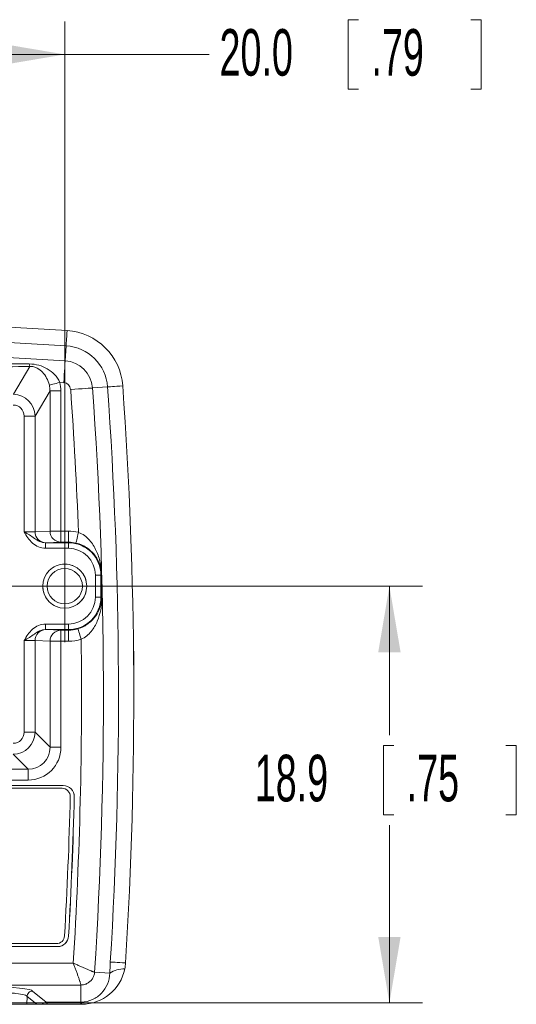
# Model space of a CAD drawing. Header units: millimetres. Extents: x 10 to 272, y 8 to 208.
# Tile 15 of 15: x 187 to 209, y 102 to 147. Entities that reach past the tile are written whole.
import ezdxf

# ---------------------------------------------------------------- set-up
doc = ezdxf.new("R2010")
doc.units = ezdxf.units.MM
doc.linetypes.add('HIDDEN', pattern=[1.905, 1.27, -0.635])
doc.styles.add('SLDTEXTSTYLE1', font='TXT', dxfattribs={"width": 0.605})
doc.dimstyles.new('SLDDIMSTYLE2', dxfattribs={"dimtxt": 2.054655, "dimasz": 3, "dimexe": 0, "dimexo": 0.0625, "dimgap": 0.513664, "dimtad": 0, "dimtih": 1, "dimtoh": 1, "dimdec": 1, "dimrnd": 1e-09, "dimzin": 4, "dimdsep": 46, "dimtxsty": 'SLDTEXTSTYLE1', "dimsah": 1, "dimcen": 0.09, "dimadec": 0, "dimazin": 1, "dimtfac": 1, "dimtdec": 1, "dimtofl": 0, "dimtmove": 0, "dimatfit": 3, "dimfxl": 1, "dimfrac": 2, "dimtolj": 1, "dimtzin": 12, "dimarcsym": 0})
doc.dimstyles.new('SLDDIMSTYLE3', dxfattribs={"dimtxt": 2.054655, "dimasz": 3, "dimexe": 0, "dimexo": 0.0625, "dimgap": 0.513664, "dimtad": 0, "dimtih": 1, "dimtoh": 1, "dimdec": 1, "dimrnd": 1e-09, "dimzin": 12, "dimdsep": 46, "dimtxsty": 'SLDTEXTSTYLE1', "dimsah": 1, "dimcen": 0.09, "dimadec": 0, "dimazin": 3, "dimtfac": 1, "dimtdec": 1, "dimtofl": 0, "dimtmove": 0, "dimatfit": 3, "dimfxl": 1, "dimfrac": 2, "dimtolj": 1, "dimtzin": 12, "dimarcsym": 0})

# ---------------------------------------------------------------- blocks, each defined once
blk = doc.blocks.new('_D_18')
at = {"color": 7, "linetype": 'Continuous', "lineweight": 0}
for p, q in [((202.058, 146.707), (201.588, 146.707)), ((201.588, 146.707), (201.588, 143.552)), ((207.154, 146.707), (207.624, 146.707)), ((207.624, 146.707), (207.624, 143.552)), ((168.719, 122.978), (168.719, 146.629)), ((188.719, 122.978), (188.719, 146.629)), ((168.719, 145.129), (188.719, 145.129)), ((188.719, 145.129), (195.277, 145.129)), ((201.588, 143.552), (202.058, 143.552)), ((207.624, 143.552), (207.154, 143.552))]:
    blk.add_line(p, q, dxfattribs=at)
for points in [[(168.719, 145.129), (171.719, 144.621), (171.719, 145.637)], [(188.719, 145.129), (185.719, 145.637), (185.719, 144.621)]]:
    blk.add_solid(points, dxfattribs=at)
at = {"color": 7, "linetype": 'Continuous', "lineweight": 0, "char_height": 2.1167, "attachment_point": 1, "style": 'SLDTEXTSTYLE1'}
for s, insert in [('20.0', (195.747, 146.28)), ('.79', (202.646, 146.28))]:
    blk.add_mtext(s, dxfattribs=dict(at, insert=insert))
blk = doc.blocks.new('_D_19')
at = {"color": 7, "linetype": 'Continuous', "lineweight": 0}
for p, q in [((190.719, 120.978), (204.962, 120.978)), ((203.462, 120.978), (203.462, 114.218)), ((203.658, 113.747), (203.188, 113.747)), ((203.188, 113.747), (203.188, 110.592)), ((208.754, 113.747), (209.224, 113.747)), ((209.224, 113.747), (209.224, 110.592)), ((203.188, 110.592), (203.658, 110.592)), ((209.224, 110.592), (208.754, 110.592)), ((203.462, 102.049), (203.462, 110.122)), ((182.594, 102.049), (204.962, 102.049))]:
    blk.add_line(p, q, dxfattribs=at)
for points in [[(203.462, 120.978), (202.954, 117.978), (203.97, 117.978)], [(203.462, 102.049), (203.97, 105.049), (202.954, 105.049)]]:
    blk.add_solid(points, dxfattribs=at)
at = {"color": 7, "linetype": 'Continuous', "lineweight": 0, "char_height": 2.1167, "attachment_point": 1, "style": 'SLDTEXTSTYLE1'}
for s, insert in [('18.9', (197.347, 113.321)), ('.75', (204.246, 113.321))]:
    blk.add_mtext(s, dxfattribs=dict(at, insert=insert))
blk = doc.blocks.new('SW_CENTERMARKSYMBOL_1')
at = {"color": 0, "linetype": 'Continuous', "lineweight": 0}
for q in [(0, 2.54), (-2.54, 0), (0, -2.54), (2.54, 0)]:
    blk.add_line((0, 0), q, dxfattribs=at)

msp = doc.modelspace()

# ---------------------------------------------------------------- linework, layer by layer
at = {"color": 7, "linetype": 'Continuous', "lineweight": 15}
for p, q in [((188.736, 131.215), (188.78, 131.897)), ((186.384, 129.695), (187.131, 130.958)), ((188.673, 130.221), (188.497, 130.233)), ((188.049, 129.85), (187.372, 128.706)), ((188.049, 123.476), (188.049, 129.85)), ((188.545, 129.85), (188.049, 129.85)), ((188.545, 129.85), (188.545, 123.476)), ((189.98, 129.98), (190.662, 130.029)), ((186.876, 123.447), (186.876, 128.706)), ((187.372, 128.706), (186.876, 128.706)), ((187.372, 128.706), (187.372, 123.451)), ((187.372, 123.451), (188.049, 123.476)), ((188.049, 123.476), (188.545, 123.476)), ((188.545, 122.976), (188.545, 123.476)), ((188.545, 123.476), (188.887, 123.476)), ((188.887, 122.976), (188.887, 123.476)), ((187.843, 122.7), (187.843, 122.95)), ((187.843, 122.95), (188.887, 122.95)), ((188.887, 122.7), (187.843, 122.7)), ((188.545, 122.976), (187.869, 122.951)), ((188.887, 122.976), (188.545, 122.976)), ((188.887, 122.976), (188.887, 122.95)), ((188.887, 122.7), (188.887, 122.95)), ((190.109, 120.478), (190.109, 121.478)), ((190.109, 121.478), (190.359, 121.478)), ((190.359, 121.478), (190.359, 120.478)), ((190.39, 121.478), (190.359, 121.478)), ((190.109, 120.478), (190.359, 120.478)), ((190.39, 120.478), (190.359, 120.478)), ((187.843, 119.256), (187.843, 119.006)), ((187.843, 119.256), (188.887, 119.256)), ((188.887, 119.006), (187.843, 119.006)), ((187.869, 119.005), (188.545, 118.98)), ((188.545, 118.98), (188.887, 118.98)), ((188.545, 118.98), (188.545, 118.48)), ((188.887, 119.256), (188.887, 119.006)), ((188.887, 118.98), (188.887, 119.006)), ((188.887, 118.98), (188.887, 118.48)), ((191.835, 119.289), (191.825, 119.289)), ((186.876, 114.34), (186.876, 118.509)), ((187.372, 118.505), (187.372, 114.34)), ((188.049, 118.48), (187.372, 118.505)), ((188.049, 113.663), (188.049, 118.48)), ((188.545, 118.48), (188.049, 118.48)), ((188.887, 118.48), (188.545, 118.48)), ((188.545, 118.48), (188.545, 113.663)), ((191.86, 116.98), (191.85, 116.98)), ((191.862, 115.715), (191.852, 115.715)), ((187.372, 114.34), (186.876, 114.34)), ((187.372, 114.34), (188.049, 113.663)), ((188.545, 113.663), (188.049, 113.663)), ((187.056, 112.67), (186.379, 113.347)), ((173.843, 112.67), (187.056, 112.67)), ((187.056, 112.67), (187.056, 112.174)), ((187.056, 112.174), (173.843, 112.174)), ((188.653, 111.924), (174.209, 111.924)), ((188.65, 111.921), (174.213, 111.921)), ((188.597, 111.8), (174.287, 111.8)), ((172.918, 104.744), (188.338, 104.744)), ((172.803, 104.608), (188.394, 104.608)), ((172.81, 104.611), (188.392, 104.611)), ((163.401, 103.858), (189.103, 103.858)), ((190.075, 103.447), (190.76, 103.403)), ((189.452, 102.863), (163.052, 102.863)), ((189.452, 102.863), (189.452, 102.081)), ((187.258, 102.588), (187.881, 102.081)), ((183.502, 101.987), (187.002, 101.987)), ((187.008, 102.342), (187.002, 101.987)), ((187.002, 101.987), (187.448, 101.987)), ((187.448, 101.987), (187.008, 102.345)), ((187.688, 101.987), (187.448, 101.987)), ((187.881, 102.081), (189.452, 102.081)), ((189.452, 101.987), (187.931, 101.987)), ((189.452, 102.081), (189.452, 101.987)), ((189.483, 101.987), (189.452, 101.987))]:
    msp.add_line(p, q, dxfattribs=at)
at = {"color": 7, "linetype": 'Continuous', "lineweight": 15, "flags": 128}
for points in [[(188.78, 131.897), (188.782, 131.926), (188.785, 131.972), (188.789, 132.035), (188.794, 132.115), (188.8, 132.211), (188.807, 132.322), (188.815, 132.448), (188.824, 132.588)], [(188.736, 131.215), (188.734, 131.18), (188.73, 131.114), (188.724, 131.017), (188.716, 130.892), (188.707, 130.746), (188.696, 130.581), (188.685, 130.404), (188.673, 130.221)], [(188.497, 130.233), (188.412, 130.211), (188.33, 130.19), (188.253, 130.17), (188.184, 130.152), (188.124, 130.136), (188.076, 130.124), (188.041, 130.115), (188.019, 130.11)], [(189.98, 129.98), (189.946, 129.978), (189.879, 129.973), (189.782, 129.966), (189.658, 129.957), (189.511, 129.947), (189.347, 129.935), (189.17, 129.923), (188.987, 129.91)], [(190.662, 130.029), (190.691, 130.031), (190.737, 130.034), (190.8, 130.039), (190.88, 130.044), (190.976, 130.051), (191.087, 130.059), (191.213, 130.068), (191.353, 130.078)], [(189.227, 122.937), (189.229, 122.946), (189.236, 122.974), (189.246, 123.019), (189.26, 123.08), (189.278, 123.154), (189.297, 123.238), (189.319, 123.329), (189.341, 123.423)], [(189.32, 119.044), (189.323, 119.034), (189.331, 119.007), (189.344, 118.963), (189.362, 118.903), (189.384, 118.831), (189.409, 118.748), (189.436, 118.658), (189.464, 118.565)], [(188.65, 111.921), (188.652, 111.922), (188.653, 111.924)], [(189.153, 111.411), (189.152, 111.41), (189.15, 111.409)], [(188.891, 105.082), (188.892, 105.081), (188.893, 105.08)], [(188.394, 104.608), (188.393, 104.609), (188.392, 104.611)], [(190.788, 103.907), (190.817, 103.905), (190.863, 103.902), (190.927, 103.898), (191.007, 103.894), (191.103, 103.888), (191.214, 103.881), (191.34, 103.873), (191.479, 103.865)]]:
    msp.add_lwpolyline(points, dxfattribs=at)
at = {"color": 7, "linetype": 'Continuous', "lineweight": 15}
for radius in [1, 0.8]:
    msp.add_circle((188.719, 120.978), radius, dxfattribs=at)
at = {"color": 7, "linetype": 'HIDDEN', "lineweight": 0}
msp.add_circle((188.719, 120.978), 1, dxfattribs=at)
at = {"color": 7, "linetype": 'Continuous', "lineweight": 15}
for centre, radius, start, end in [((176.252, -65.33), 198.317, 86.36552, 93.63448), ((188.652, 129.886), 2.708, 4.0664, 86.3655), ((176.252, -65.33), 197.624, 86.36552, 93.63448), ((176.252, -65.33), 196.941, 86.36552, 93.63448), ((188.652, 129.886), 2.015, 4.0664, 86.3655), ((187.617, 131.106), 0.508, 183.9341, 196.9333), ((188.652, 129.886), 1.332, 4.0664, 86.3655), ((188.652, 129.886), 0.336, 4.0664, 86.3655), ((-6.465, 116.015), 195.946, 2.16688, 4.06639), ((-6.465, 116.015), 196.941, 356.34127, 4.06639), ((-6.465, 116.015), 197.624, 356.48748, 4.06639), ((-6.465, 116.015), 198.317, 356.48748, 4.06639), ((187.871, 123.449), 0.499, 179.836, 269.7663), ((188.548, 123.474), 0.499, 179.8361, 269.7658), ((188.887, 121.478), 1.998, 76.8685, 90), ((188.887, 121.478), 1.498, 76.8685, 90), ((188.887, 121.478), 1.472, 0, 90), ((188.887, 121.478), 1.222, 0, 90), ((190.414, 121.479), 0.024, 182.9408, 218.3931), ((188.887, 120.478), 1.222, 270, 0), ((188.887, 120.478), 1.472, 270, 0), ((190.407, 120.485), 0.0185, 202.9089, 259.498), ((187.871, 118.506), 0.499, 90.2341, 180.1638), ((188.548, 118.481), 0.499, 90.2342, 180.1639), ((188.887, 120.478), 1.498, 270, 286.7987), ((188.887, 120.478), 1.998, 270, 286.7987), ((-6.465, 116.015), 195.946, 356.4431, 0.74583), ((-6.465, 116.015), 198.327, 0.27888, 0.58026), ((-6.465, 116.015), 198.327, 359.92449, 0.26632), ((188.597, 111.427), 0.373, 358.5733, 90.0052), ((-6.536, 116.27), 195.566, 356.72458, 358.57848), ((-6.483, 116.263), 195.693, 356.72458, 358.57848), ((-6.483, 116.263), 195.696, 356.72386, 358.57927), ((188.338, 105.117), 0.373, 269.9959, 356.7277), ((189.483, 103.987), 2, 348.8316, 356.4875), ((189.483, 103.987), 2, 270, 348.8316), ((191.429, 102.365), 1.235, 89.2282, 122.7576), ((187.884, 101.83), 0.251, 90.7539, 141.3874), ((189.023, 101.939), 0.463, 5.9733, 17.9527)]:
    msp.add_arc(centre, radius, start, end, dxfattribs=at)
for centre, major_axis, ratio, start_param, end_param in [((187.035, 129.815), (-0.784, -1.325), 0.97403, 2.11661, 2.370119), ((186.372, 128.694), (0.509, 0.861), 0.999654, 5.258203, 6.805939), ((187.035, 129.815), (0.536, 0.906), 0.949687, 5.258203, 5.511712), ((186.372, 128.694), (-0.261, -0.442), 0.97403, 2.11661, 3.664346), ((186.876, 123.451), (0.5, 0), 0.008727, 4.712389, 6.165376), ((186.876, 122.951), (1, 0), 0.004363, 6.027124, 6.165376), ((186.876, 119.004), (1, 0), 0.004363, 0.11781, 0.256062), ((186.876, 118.505), (0.5, 0), 0.008727, 0.11781, 1.570796), ((186.372, 114.347), (0.358, -0.358), 0.986279, 5.504695, 7.061676), ((186.372, 114.347), (0.707, -0.707), 0.999905, 5.504695, 7.061676), ((187.035, 113.684), (0.727, -0.727), 0.97302, 5.504695, 7.061676), ((187.035, 113.684), (1.075, -1.075), 0.986279, 5.504695, 7.061676), ((185.252, 102.587), (2.006, 0), 0.096289, 0.006214, 3.135379), ((187.815, 99.593), (0.04, 2.5), 0.107973, 5.992805, 6.188921)]:
    msp.add_ellipse(centre, major_axis=major_axis, ratio=ratio, start_param=start_param, end_param=end_param, dxfattribs=at)
for points, knots in [([(170.486, 131.11), (171.872, 131.119), (173.257, 131.126), (176.029, 131.131), (177.414, 131.13), (180.185, 131.122), (181.57, 131.114), (184.341, 131.094), (185.726, 131.081), (187.11, 131.071)], [0, 0, 0, 0, 0.25, 0.25, 0.5, 0.5, 0.75, 0.75, 1, 1, 1, 1]), ([(187.11, 131.071), (187.257, 131.07), (187.404, 131.049), (187.679, 130.972), (187.807, 130.917), (188.047, 130.777), (188.159, 130.692), (188.356, 130.487), (188.441, 130.369), (188.497, 130.233)], [0, 0, 0, 0, 0.25, 0.25, 0.5, 0.5, 0.75, 0.75, 1, 1, 1, 1]), ([(187.131, 130.958), (186.439, 130.946), (185.745, 130.938), (184.358, 130.924), (183.665, 130.919), (181.583, 130.907), (180.195, 130.902), (177.419, 130.897), (176.031, 130.896), (173.254, 130.9), (171.866, 130.903), (170.478, 130.91)], [0, 0, 0, 0, 0.125, 0.125, 0.25, 0.25, 0.5, 0.5, 0.75, 0.75, 1, 1, 1, 1]), ([(188.019, 130.11), (187.99, 130.228), (187.948, 130.335), (187.841, 130.531), (187.78, 130.617), (187.64, 130.767), (187.564, 130.83), (187.421, 130.905), (187.37, 130.926), (187.255, 130.954), (187.192, 130.96), (187.131, 130.958)], [0, 0, 0, 0, 0.25, 0.25, 0.5, 0.5, 0.75, 0.75, 0.875, 0.875, 1, 1, 1, 1]), ([(187.843, 122.95), (187.749, 122.95), (187.657, 122.974), (187.489, 123.049), (187.414, 123.1), (187.266, 123.202), (187.193, 123.254), (187.039, 123.352), (186.957, 123.4), (186.876, 123.447)], [0, 0, 0, 0, 0.25, 0.25, 0.5, 0.5, 0.75, 0.75, 1, 1, 1, 1]), ([(187.843, 122.7), (187.626, 122.7), (187.418, 122.791), (187.096, 123.074), (186.983, 123.262), (186.876, 123.447)], [0, 0, 0, 0, 0.5, 0.5, 1, 1, 1, 1]), ([(189.341, 123.423), (189.542, 123.35), (189.707, 123.219), (189.972, 122.923), (190.073, 122.757), (190.232, 122.414), (190.29, 122.235), (190.35, 121.961), (190.365, 121.869), (190.382, 121.724), (190.386, 121.674), (190.393, 121.571), (190.395, 121.517), (190.395, 121.464)], [0, 0, 0, 0, 0.25, 0.25, 0.5, 0.5, 0.75, 0.75, 0.875, 0.875, 0.9375, 0.9375, 1, 1, 1, 1]), ([(190.39, 121.478), (190.39, 121.503), (190.39, 121.53), (190.387, 121.58), (190.385, 121.604), (190.378, 121.67), (190.372, 121.71), (190.351, 121.822), (190.333, 121.891), (190.263, 122.095), (190.197, 122.226), (190.062, 122.413), (190.011, 122.473), (189.896, 122.589), (189.83, 122.646), (189.611, 122.801), (189.429, 122.889), (189.227, 122.937)], [0, 0, 0, 0, 0.03125, 0.03125, 0.0625, 0.0625, 0.125, 0.125, 0.25, 0.25, 0.5, 0.5, 0.625, 0.625, 0.75, 0.75, 1, 1, 1, 1]), ([(190.39, 120.478), (190.39, 120.645), (190.39, 120.813), (190.39, 121.146), (190.39, 121.313), (190.39, 121.478)], [0, 0, 0, 0, 0.5, 0.5, 1, 1, 1, 1]), ([(189.32, 119.044), (189.412, 119.072), (189.498, 119.107), (189.661, 119.192), (189.737, 119.241), (189.937, 119.395), (190.043, 119.512), (190.209, 119.754), (190.271, 119.881), (190.337, 120.082), (190.355, 120.151), (190.374, 120.262), (190.379, 120.301), (190.387, 120.385), (190.39, 120.43), (190.39, 120.478)], [0, 0, 0, 0, 0.125, 0.125, 0.25, 0.25, 0.5, 0.5, 0.75, 0.75, 0.875, 0.875, 0.9375, 0.9375, 1, 1, 1, 1]), ([(190.403, 120.467), (190.404, 120.367), (190.4, 120.271), (190.382, 120.085), (190.37, 119.995), (190.319, 119.731), (190.268, 119.558), (190.128, 119.228), (190.037, 119.067), (189.798, 118.779), (189.647, 118.647), (189.464, 118.565)], [0, 0, 0, 0, 0.125, 0.125, 0.25, 0.25, 0.5, 0.5, 0.75, 0.75, 1, 1, 1, 1]), ([(187.843, 119.256), (187.626, 119.256), (187.418, 119.165), (187.096, 118.882), (186.983, 118.694), (186.876, 118.509)], [0, 0, 0, 0, 0.5, 0.5, 1, 1, 1, 1]), ([(187.843, 119.006), (187.749, 119.006), (187.657, 118.982), (187.489, 118.907), (187.414, 118.856), (187.266, 118.754), (187.193, 118.702), (187.039, 118.603), (186.957, 118.556), (186.876, 118.509)], [0, 0, 0, 0, 0.25, 0.25, 0.5, 0.5, 0.75, 0.75, 1, 1, 1, 1]), ([(191.859, 117.014), (191.86, 116.965), (191.86, 116.883), (191.86, 116.778), (191.861, 116.707), (191.861, 116.651), (191.861, 116.613), (191.861, 116.613), (191.861, 116.613)], [0, 0, 0, 0, 0.1686124, 0.2826704, 0.3794765, 0.4762447, 0.650398, 1, 1, 1, 1]), ([(191.86, 116.98), (191.861, 116.787), (191.861, 116.597), (191.862, 116.323), (191.862, 116.235), (191.862, 116.078), (191.862, 116.009), (191.862, 115.9), (191.862, 115.858), (191.862, 115.794), (191.862, 115.772), (191.862, 115.723), (191.862, 115.715), (191.862, 115.715)], [0, 0, 0, 0, 0.25, 0.25, 0.375, 0.375, 0.5, 0.5, 0.625, 0.625, 0.75, 0.75, 1, 1, 1, 1]), ([(189.15, 111.409), (189.154, 111.543), (189.101, 111.675), (188.916, 111.865), (188.785, 111.921), (188.65, 111.921)], [0, 0, 0, 0, 0.5, 0.5, 1, 1, 1, 1]), ([(188.653, 111.924), (188.787, 111.924), (188.918, 111.868), (189.103, 111.678), (189.156, 111.545), (189.153, 111.411)], [0, 0, 0, 0, 0.5, 0.5, 1, 1, 1, 1]), ([(188.392, 104.611), (188.519, 104.611), (188.643, 104.661), (188.826, 104.834), (188.883, 104.955), (188.891, 105.082)], [0, 0, 0, 0, 0.5, 0.5, 1, 1, 1, 1]), ([(188.893, 105.08), (188.886, 104.953), (188.829, 104.831), (188.646, 104.658), (188.521, 104.608), (188.394, 104.608)], [0, 0, 0, 0, 0.5, 0.5, 1, 1, 1, 1]), ([(189.103, 103.858), (189.154, 103.836), (189.205, 103.812), (189.281, 103.778), (189.307, 103.767), (189.357, 103.744), (189.381, 103.733), (189.431, 103.711), (189.457, 103.699), (189.507, 103.677), (189.532, 103.666), (189.58, 103.645), (189.604, 103.634), (189.65, 103.614), (189.673, 103.604), (189.719, 103.584), (189.742, 103.574), (189.788, 103.555), (189.81, 103.546), (189.862, 103.524), (189.891, 103.512), (189.926, 103.498), (189.934, 103.495), (189.961, 103.485), (189.977, 103.478), (190.007, 103.467), (190.02, 103.463), (190.053, 103.452), (190.068, 103.448), (190.075, 103.447)], [0, 0, 0, 0, 0.110351, 0.110351, 0.165526, 0.165526, 0.220701, 0.220701, 0.278696, 0.278696, 0.336692, 0.336692, 0.394687, 0.394687, 0.452682, 0.452682, 0.517277, 0.517277, 0.581872, 0.581872, 0.678764, 0.678764, 0.711062, 0.711062, 0.783296, 0.783296, 0.855531, 0.855531, 1, 1, 1, 1]), ([(189.452, 102.863), (189.452, 102.87), (189.449, 102.885), (189.44, 102.919), (189.436, 102.932), (189.427, 102.962), (189.422, 102.979), (189.413, 103.006), (189.41, 103.015), (189.399, 103.051), (189.389, 103.081), (189.371, 103.134), (189.363, 103.156), (189.347, 103.203), (189.338, 103.227), (189.321, 103.274), (189.313, 103.297), (189.296, 103.344), (189.287, 103.369), (189.268, 103.419), (189.259, 103.444), (189.24, 103.496), (189.23, 103.522), (189.211, 103.573), (189.201, 103.598), (189.182, 103.65), (189.172, 103.676), (189.143, 103.754), (189.123, 103.806), (189.103, 103.858)], [0, 0, 0, 0, 0.144469, 0.144469, 0.216704, 0.216704, 0.288938, 0.288938, 0.321236, 0.321236, 0.418128, 0.418128, 0.482723, 0.482723, 0.547318, 0.547318, 0.605313, 0.605313, 0.663308, 0.663308, 0.721304, 0.721304, 0.779299, 0.779299, 0.834474, 0.834474, 0.889649, 0.889649, 1, 1, 1, 1]), ([(190.075, 103.447), (190.072, 103.42), (190.066, 103.367), (190.044, 103.289), (190.014, 103.216), (189.976, 103.149), (189.93, 103.087), (189.861, 103.014), (189.757, 102.938), (189.611, 102.876), (189.506, 102.867), (189.452, 102.863)], [0, 0, 0, 0, 0.086964, 0.172461, 0.256526, 0.339195, 0.420504, 0.500488, 0.661463, 0.827872, 1, 1, 1, 1]), ([(189.463, 102.082), (189.653, 102.085), (189.829, 102.132), (190.136, 102.276), (190.272, 102.376), (190.612, 102.733), (190.753, 103.056), (190.76, 103.403)], [0, 0, 0, 0, 0.25, 0.25, 0.5, 0.5, 1, 1, 1, 1]), ([(187.008, 102.342), (187.009, 102.355), (186.997, 102.367), (186.953, 102.392), (186.919, 102.404), (186.788, 102.439), (186.658, 102.461), (186.415, 102.488), (186.325, 102.496), (186.134, 102.51), (186.033, 102.516), (185.82, 102.526), (185.708, 102.529), (185.483, 102.534), (185.368, 102.536), (185.02, 102.536), (184.791, 102.531), (184.471, 102.516), (184.37, 102.51), (184.179, 102.496), (184.089, 102.488), (183.846, 102.461), (183.716, 102.439), (183.541, 102.393), (183.496, 102.368), (183.496, 102.342)], [0, 0, 0, 0, 0.0625, 0.0625, 0.125, 0.125, 0.25, 0.25, 0.3125, 0.3125, 0.375, 0.375, 0.4375, 0.4375, 0.5, 0.5, 0.625, 0.625, 0.6875, 0.6875, 0.75, 0.75, 0.875, 0.875, 1, 1, 1, 1]), ([(187.008, 102.345), (187.01, 102.41), (187.038, 102.472), (187.13, 102.561), (187.194, 102.588), (187.258, 102.588)], [0, 0, 0, 0, 0.5, 0.5, 1, 1, 1, 1]), ([(187.931, 101.987), (187.908, 101.987), (187.886, 101.987), (187.85, 101.987), (187.835, 101.987), (187.796, 101.987), (187.777, 101.987), (187.727, 101.987), (187.705, 101.987), (187.688, 101.987)], [0, 0, 0, 0, 0.125, 0.125, 0.25, 0.25, 0.5, 0.5, 1, 1, 1, 1])]:
    msp.add_open_spline(points, degree=3, knots=knots, dxfattribs=at)
for points in [[(190.395, 121.464), (190.398, 121.133), (190.401, 120.8), (190.403, 120.467)], [(190.76, 103.403), (190.769, 103.57), (190.778, 103.738), (190.788, 103.907)], [(187.008, 102.345), (187.008, 102.344), (187.008, 102.343), (187.008, 102.342)], [(189.452, 102.081), (189.456, 102.081), (189.459, 102.081), (189.463, 102.082)]]:
    msp.add_open_spline(points, degree=3, dxfattribs=at)

# ---------------------------------------------------------------- block references
at = {"color": 7, "linetype": 'Continuous', "lineweight": 0}
msp.add_blockref('SW_CENTERMARKSYMBOL_1', (188.719, 120.978), dxfattribs=at)

# ---------------------------------------------------------------- dimensions: what is measured, and where the dimension line sits
dim = msp.add_linear_dim(base=(168.719, 145.129), p1=(188.719, 120.978), p2=(168.719, 120.978), dimstyle='SLDDIMSTYLE2', dxfattribs=at)
dim.commit()
dim.dimension.update_dxf_attribs({"geometry": '_D_18', "text_midpoint": (201.862, 145.129), "dimtype": 160})
dim = msp.add_linear_dim(base=(203.462, 102.049), p1=(188.719, 120.978), p2=(180.594, 102.049), angle=90, dimstyle='SLDDIMSTYLE3', dxfattribs=at)
dim.commit()
dim.dimension.update_dxf_attribs({"geometry": '_D_19', "text_midpoint": (203.462, 112.17), "dimtype": 160})

doc.saveas('drawing.dxf')
